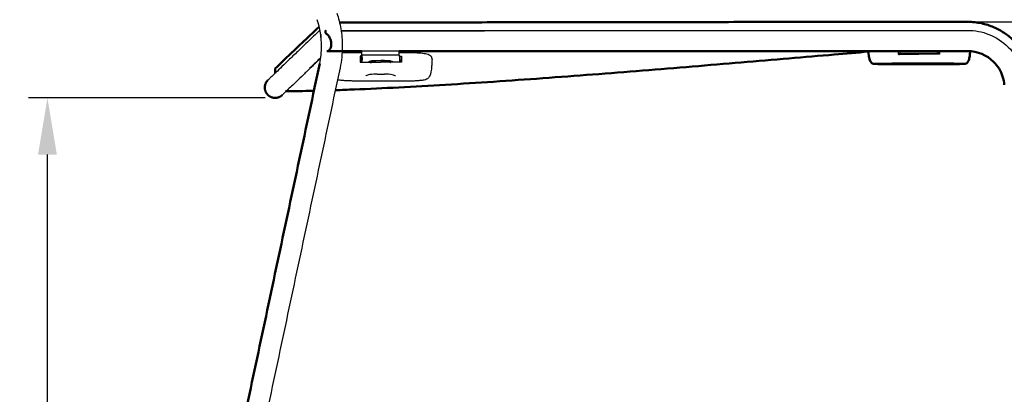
# Model space of a CAD drawing. Header units: millimetres. Extents: x 575 to 3338, y 46 to 2000.
# Tile 3 of 15: x 1052 to 1574, y 608 to 807. Entities that reach past the tile are written whole.
import ezdxf

# ---------------------------------------------------------------- set-up
doc = ezdxf.new("R2010")
doc.units = ezdxf.units.MM
doc.layers.add('Livello 01', color=18, linetype='Continuous', true_color=0x000000)
doc.layers.add('Make2D$Visibile$Curve', color=18, linetype='Continuous', true_color=0x000000)
doc.layers.add('Make2D$Visibile$CurveSilhouetteScena', color=18, linetype='Continuous', lineweight=50, true_color=0x000000)
doc.styles.add('Predefinito', font='arial.ttf')
doc.dimstyles.new('Predefinito', dxfattribs={"dimscale": 10, "dimtxt": 2.5, "dimasz": 3, "dimexe": 1, "dimexo": 0.5, "dimgap": 0.8, "dimtad": 1, "dimtoh": 1, "dimzin": 1, "dimdsep": 46, "dimtxsty": 'Predefinito', "dimcen": 2.5, "dimadec": 1, "dimazin": 1, "dimtfac": 1, "dimtdec": 4, "dimtix": 1, "dimtofl": 0, "dimtmove": 1, "dimatfit": 3, "dimfxl": 1, "dimtolj": 1, "dimtzin": 1, "dimarcsym": 0})

# ---------------------------------------------------------------- blocks, each defined once
blk = doc.blocks.new('*D2')
at = {"layer": 'Defpoints', "color": 0}
for p in [(1066.66, 765.42), (1186.97, 765.42), (1159.84, 347.22)]:
    blk.add_point(p, dxfattribs=at)
at = {"layer": 'Livello 01', "color": 0, "lineweight": -2}
for p, q in [((1181.97, 765.42), (1056.66, 765.42)), ((1066.66, 377.22), (1066.66, 735.42)), ((1154.84, 347.22), (1056.66, 347.22))]:
    blk.add_line(p, q, dxfattribs=at)
at = {"layer": 'Livello 01', "color": 0}
for points in [[(1071.66, 735.42), (1061.66, 735.42), (1066.66, 765.42)], [(1061.66, 377.22), (1071.66, 377.22), (1066.66, 347.22)]]:
    blk.add_solid(points, dxfattribs=at)
at = {"layer": 'Livello 01', "color": 0, "insert": (1045.9, 556.32), "char_height": 25, "attachment_point": 5, "rotation": 90, "style": 'Predefinito'}
blk.add_mtext('\\A1;418', dxfattribs=at)
blk = doc.blocks.new('*D4')
at = {"layer": 'Defpoints', "color": 0}
for p in [(1554.29, 805.71), (1843.14, 805.71), (1574.28, 347.22)]:
    blk.add_point(p, dxfattribs=at)
at = {"layer": 'Livello 01', "color": 0, "lineweight": -2}
for p, q in [((1559.29, 805.71), (1853.14, 805.71)), ((1843.14, 377.22), (1843.14, 775.71)), ((1579.28, 347.22), (1853.14, 347.22))]:
    blk.add_line(p, q, dxfattribs=at)
at = {"layer": 'Livello 01', "color": 0}
for points in [[(1848.14, 775.71), (1838.14, 775.71), (1843.14, 805.71)], [(1838.14, 377.22), (1848.14, 377.22), (1843.14, 347.22)]]:
    blk.add_solid(points, dxfattribs=at)
at = {"layer": 'Livello 01', "color": 0, "insert": (1822.38, 576.46), "char_height": 25, "attachment_point": 5, "rotation": 90, "style": 'Predefinito'}
blk.add_mtext('\\A1;458', dxfattribs=at)
blk = doc.blocks.new('*D5')
at = {"layer": 'Defpoints', "color": 0}
for p in [(979.37, 1151.08), (1070.21, 1151.08), (1188.84, 347.22)]:
    blk.add_point(p, dxfattribs=at)
at = {"layer": 'Livello 01', "color": 0, "lineweight": -2}
for p, q in [((1065.21, 1151.08), (969.37, 1151.08)), ((979.37, 377.22), (979.37, 1121.08)), ((1183.84, 347.22), (969.37, 347.22))]:
    blk.add_line(p, q, dxfattribs=at)
at = {"layer": 'Livello 01', "color": 0}
for points in [[(984.37, 1121.08), (974.37, 1121.08), (979.37, 1151.08)], [(974.37, 377.22), (984.37, 377.22), (979.37, 347.22)]]:
    blk.add_solid(points, dxfattribs=at)
at = {"layer": 'Livello 01', "color": 0, "insert": (958.6, 749.15), "char_height": 25, "attachment_point": 5, "rotation": 90, "style": 'Predefinito'}
blk.add_mtext('\\A1;804', dxfattribs=at)

msp = doc.modelspace()

# ---------------------------------------------------------------- linework, layer by layer
at = {"layer": 'Make2D$Visibile$Curve', "color": 252, "lineweight": -3, "true_color": 0x96918c}
for points, knots in [([(1220.05, 810.34), (1220.95, 807.65), (1221.64, 804.88), (1222.12, 802.06), (1222.64, 799), (1222.9, 795.9), (1222.9, 792.8)], [145.816449, 145.816449, 145.816449, 145.816449, 154.429499, 154.429499, 154.429499, 163.754025, 163.754025, 163.754025, 163.754025]), ([(1210.93, 783.58), (1211.58, 786.61), (1211.9, 789.7), (1211.9, 792.8), (1211.9, 797.6), (1211.12, 802.35), (1209.62, 806.86)], [0, 0, 0, 0, 9.324304, 9.324304, 9.324304, 23.851729, 23.851729, 23.851729, 23.851729]), ([(1211.73, 798.78), (1211.59, 799.04), (1211.43, 799.43), (1211.34, 799.81), (1211.32, 799.94)], [-15.914193, -15.914193, -15.914193, -15.914193, -14.919556, -14.430382, -14.430382, -14.430382, -14.430382]), ([(1211.71, 796.95), (1211.69, 797.17), (1211.66, 797.75), (1211.69, 798.38), (1211.73, 798.78)], [-2.148813, -2.148813, -2.148813, -2.148813, -1.313175, 0, 0, 0, 0]), ([(1554.29, 801.21), (1558.13, 801.21), (1561.94, 800.49), (1565.52, 799.07), (1569.39, 797.54), (1572.91, 795.24), (1575.85, 792.29), (1578.8, 789.35), (1581.11, 785.83), (1582.64, 781.96), (1582.88, 781.37), (1583.1, 780.76), (1583.29, 780.15)], [0, 0, 0, 0, 11.563689, 11.563689, 11.563689, 24.107126, 24.107126, 24.107126, 36.651566, 36.651566, 36.651566, 38.574129, 38.574129, 38.574129, 38.574129]), ([(1524.1, 788.81), (1524.1, 788.82), (1524.23, 788.73), (1524.52, 788.71), (1524.89, 788.7), (1525.34, 788.69), (1525.62, 788.69), (1525.92, 788.68), (1526.24, 788.68)], [0.621063, 0.621063, 0.621063, 0.621063, 1.337563, 1.337563, 4.247914, 4.247914, 4.247914, 5.410545, 5.410545, 5.410545, 5.410545]), ([(1531.2, 788.68), (1531.49, 788.69), (1531.76, 788.69), (1532.01, 788.7), (1532.45, 788.7), (1532.81, 788.71), (1533.08, 788.73), (1533.19, 788.81), (1533.19, 788.81)], [10.778857, 10.778857, 10.778857, 10.778857, 11.84548, 11.84548, 11.84548, 14.743181, 14.743181, 15.38877, 15.38877, 15.38877, 15.38877]), ([(1238.1, 783.82), (1238.1, 784.06), (1238.22, 784.25), (1238.36, 784.38), (1238.71, 784.71), (1239.2, 784.85), (1239.88, 784.98), (1240.81, 785.17), (1242.03, 785.27), (1243.31, 785.27)], [0, 0, 0, 0, 1.155247, 1.155247, 1.155247, 4.031977, 4.031977, 4.031977, 7.927152, 7.927152, 7.927152, 7.927152]), ([(1243.35, 785.27), (1244.62, 785.26), (1245.83, 785.16), (1246.77, 784.98), (1247.48, 784.84), (1247.99, 784.7), (1248.34, 784.36), (1248.37, 784.33), (1248.39, 784.31), (1248.41, 784.28)], [7.962495, 7.962495, 7.962495, 7.962495, 11.821772, 11.821772, 11.821772, 14.788743, 14.788743, 14.788743, 14.983934, 14.983934, 14.983934, 14.983934])]:
    msp.add_open_spline(points, degree=3, knots=knots, dxfattribs=at)
at = {"layer": 'Make2D$Visibile$Curve', "color": 33, "true_color": 0xc3a57d}
for points, knots in [([(1554.29, 805.71), (1549.29, 805.71), (1538.82, 805.71), (1521.75, 805.7), (1503.38, 805.69), (1483.81, 805.68), (1463.17, 805.67), (1434.41, 805.64), (1396.57, 805.6), (1349.58, 805.54), (1302.47, 805.47), (1264.19, 805.4), (1237.5, 805.36), (1225.86, 805.34), (1221.5, 805.33)], [0, 0, 0, 0, 21.331034, 42.662069, 63.993103, 85.324138, 106.655172, 127.986207, 170.648276, 213.310345, 255.972414, 298.634483, 319.965517, 332.913238, 332.913238, 332.913238, 332.913238]), ([(1578.44, 796.06), (1578.4, 796.1), (1576.93, 797.49), (1573.77, 800.01), (1568.22, 803.05), (1562.84, 804.8), (1558.07, 805.58), (1555.56, 805.71), (1554.29, 805.71)], [5.192959, 5.192959, 5.192959, 5.192959, 5.406409, 11.897411, 18.388414, 24.879417, 28.124919, 31.37042, 31.37042, 31.37042, 31.37042]), ([(1210.72, 803.14), (1207.31, 799.96), (1200.57, 793.64), (1193.05, 786.48), (1188.35, 781.92), (1187.32, 780.91), (1187.32, 780.91)], [5.797866, 5.797866, 5.797866, 5.797866, 49.007538, 101.842749, 154.67796, 207.51317, 207.51317, 207.51317, 207.51317]), ([(1219.2, 769.51), (1222.53, 769.62), (1240.93, 770.3), (1277.09, 772.21), (1328.97, 775.74), (1382.1, 779.85), (1426.02, 783.5), (1459.74, 786.37), (1482.32, 788.29), (1495.9, 789.44), (1501.72, 789.92)], [29.042164, 29.042164, 29.042164, 29.042164, 39.420441, 85.442975, 131.465509, 177.488043, 223.510577, 246.521844, 269.533111, 288.116216, 288.116216, 288.116216, 288.116216]), ([(1192.82, 768.93), (1197.46, 768.97), (1202.49, 769.05), (1207.7, 769.17), (1207.88, 769.18)], [0, 0, 0, 0, 16.409174, 17.016275, 17.016275, 17.016275, 17.016275])]:
    msp.add_open_spline(points, degree=3, knots=knots, dxfattribs=at)
for points, degree in [([(1552.77, 805.68), (1552.75, 805.68), (1552.73, 805.68), (1552.71, 805.68)], 3), ([(1187.32, 778.53), (1187.32, 779.72), (1187.32, 780.91)], 2)]:
    msp.add_open_spline(points, degree=degree, dxfattribs=at)
at = {"layer": 'Make2D$Visibile$Curve', "color": 252, "lineweight": -3, "true_color": 0x96918c}
for points, weights in [([(1211.07, 801.35), (1183.51, 774.87), (1183.51, 774.87)], [0.895888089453, 0.932292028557, 1]), ([(1233.03, 790.13), (1233.04, 790.09), (1233.05, 790.19)], [1, 0.985145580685, 0.981559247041]), ([(1233.03, 790.13), (1233.04, 788.62), (1233.06, 788.3)], [1, 0.879770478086, 1]), ([(1253.06, 788.31), (1253.04, 788.63), (1253.03, 790.13)], [1, 0.879770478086, 1]), ([(1518.31, 790.27), (1518.33, 789.17), (1518.35, 789.14)], [1, 0.905021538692, 1]), ([(1522.64, 788.76), (1522.64, 788.8), (1523.58, 788.83)], [1, 0.971913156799, 1]), ([(1523.7, 788.68), (1522.64, 788.72), (1522.64, 788.76)], [1, 0.968318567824, 1]), ([(1523.92, 788.76), (1523.92, 788.75), (1524.06, 788.74)], [1, 0.953061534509, 0.921167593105]), ([(1533.08, 788.73), (1533.3, 788.74), (1533.35, 788.75)], [0.893327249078, 0.919839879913, 0.964025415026]), ([(1533.58, 788.84), (1534.64, 788.8), (1534.64, 788.76)], [1, 0.968318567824, 1]), ([(1534.64, 788.76), (1534.64, 788.72), (1533.7, 788.68)], [1, 0.9719131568, 1]), ([(1538.34, 789.14), (1538.32, 789.17), (1538.31, 790.27)], [1, 0.905021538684, 1]), ([(1211.45, 786.46), (1191.13, 766.94), (1191.13, 766.94)], [0.90639827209, 0.941524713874, 1]), ([(1237.35, 784.34), (1237.35, 784.75), (1238.3, 785.11)], [1, 0.971948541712, 1]), ([(1238.39, 784.26), (1238.5, 784.32), (1238.63, 784.32)], [0.873660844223, 0.907818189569, 1]), ([(1238.79, 784.57), (1238.62, 784.45), (1238.63, 784.32)], [0.96524189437, 0.973431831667, 1]), ([(1248.05, 784.4), (1247.62, 785.25), (1243.35, 785.26)], [0.964820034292, 0.728473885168, 1]), ([(1248.08, 784.31), (1248.27, 784.31), (1248.41, 784.19)], [1, 0.870021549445, 0.855405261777]), ([(1248.29, 785.11), (1249.13, 784.81), (1249.31, 784.46)], [1, 0.974713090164, 0.989744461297])]:
    msp.add_rational_spline(points, weights, degree=2, dxfattribs=at)
at = {"layer": 'Make2D$Visibile$Curve', "color": 252, "true_color": 0x96918c}
for points, weights in [([(1214.09, 799.75), (1214.07, 801.02), (1214.04, 801.11)], [1, 0.943610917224, 1]), ([(1183.36, 767.1), (1179.55, 771.06), (1183.51, 774.87)], [1, 0.707106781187, 1])]:
    msp.add_rational_spline(points, weights, degree=2, dxfattribs=at)
for points, degree in [([(1214.76, 790.12), (1214.83, 790.13), (1215.01, 790.17), (1215.34, 790.31), (1215.71, 790.55), (1216.12, 790.94), (1216.49, 791.47), (1216.77, 792.06), (1216.96, 792.7), (1217.07, 793.38), (1217.1, 794.09), (1217.05, 794.82), (1216.91, 795.57), (1216.69, 796.34), (1216.37, 797.12), (1215.95, 797.89), (1215.41, 798.62), (1214.75, 799.3), (1214.31, 799.61), (1214.09, 799.75)], 3), ([(1233, 790.12), (1223.83, 790.12), (1214.66, 790.11)], 2), ([(1554.3, 790.21), (1403.66, 790.17), (1253.03, 790.13)], 2), ([(1124.29, 375.95), (1167.61, 579.76), (1210.93, 783.58)], 2), ([(1573.72, 772.26), (1573.61, 773.79), (1573.31, 775.3), (1572.83, 776.76)], 3)]:
    msp.add_open_spline(points, degree=degree, dxfattribs=at)
at = {"layer": 'Make2D$Visibile$Curve', "color": 252, "lineweight": -3, "true_color": 0x96918c}
for points, degree in [([(1222.29, 801.12), (1388.29, 801.16), (1554.29, 801.21)], 2), ([(1222.9, 792.8), (1222.9, 788.93), (1222.5, 785.07), (1221.69, 781.29)], 3), ([(1253.03, 790.13), (1243.03, 790.13), (1233.03, 790.13)], 2), ([(1233.06, 788.3), (1233.07, 788.2), (1233.08, 788.1)], 2), ([(1253.08, 788.11), (1243.08, 788.1), (1233.08, 788.1)], 2), ([(1233.35, 784.41), (1233.21, 786.26), (1233.08, 788.1)], 2), ([(1233.26, 788.1), (1233.36, 786.83), (1233.45, 785.57)], 2), ([(1253.08, 788.11), (1253.07, 788.21), (1253.06, 788.31)], 2), ([(1253.08, 788.11), (1253.21, 786.23), (1253.35, 784.36)], 2), ([(1518.35, 789.14), (1528.35, 789.14), (1538.34, 789.14)], 2), ([(1518.73, 788.64), (1518.55, 788.88), (1518.36, 789.12)], 2), ([(1523.58, 788.83), (1523.58, 788.99), (1523.58, 789.14)], 2), ([(1533.58, 788.84), (1528.58, 788.84), (1523.58, 788.83)], 2), ([(1523.7, 788.83), (1523.7, 788.76), (1523.7, 788.68)], 2), ([(1533.7, 788.68), (1533.7, 788.76), (1533.7, 788.83)], 2), ([(1538.36, 789.13), (1538.54, 788.89), (1538.73, 788.65)], 2), ([(1538.73, 790.21), (1538.73, 789.43), (1538.73, 788.65)], 2), ([(1233.45, 784.39), (1233.45, 784.98), (1233.45, 785.57)], 2), ([(1248.29, 785.11), (1243.3, 785.11), (1238.3, 785.11)], 2), ([(1238.42, 785.11), (1238.42, 784.71), (1238.41, 784.31)], 2), ([(1248.41, 784.28), (1248.41, 784.68), (1248.42, 785.07)], 2), ([(1221.69, 781.29), (1178.37, 577.48), (1135.05, 373.66)], 2)]:
    msp.add_open_spline(points, degree=degree, dxfattribs=at)
at = {"layer": 'Make2D$Visibile$Curve', "color": 33, "lineweight": -3, "true_color": 0xc3a57d}
for points, knots in [([(1222.33, 800.96), (1229.08, 800.97), (1243.99, 800.98), (1265.74, 801.01), (1287.77, 801.03), (1308.77, 801.05), (1329.04, 801.07), (1349.02, 801.09), (1369.75, 801.11), (1390.57, 801.13), (1408.74, 801.14), (1424.04, 801.15), (1437.81, 801.16), (1451.05, 801.17), (1464.78, 801.18), (1478.75, 801.18), (1492.75, 801.19), (1506.21, 801.2), (1518.84, 801.2), (1530.94, 801.2), (1542.66, 801.21), (1550.43, 801.21), (1554.29, 801.21)], [-333.913095, -333.913095, -333.913095, -333.913095, -320.59837, -303.724772, -286.851174, -269.977575, -253.103977, -236.230378, -219.35678, -202.483181, -185.609583, -168.735984, -151.862386, -134.988788, -118.115189, -101.241591, -84.367992, -67.494394, -50.620795, -33.747197, -16.873598, 0, 0, 0, 0]), ([(1211.51, 786.8), (1210.91, 786.23), (1208.79, 784.22), (1206.84, 782.37), (1205.53, 781.12)], [19.931649, 19.931649, 19.931649, 19.931649, 28.77388, 51.993264, 51.993264, 51.993264, 51.993264])]:
    msp.add_open_spline(points, degree=3, knots=knots, dxfattribs=at)
at = {"layer": 'Make2D$Visibile$Curve', "color": 49, "lineweight": -3, "true_color": 0x464646}
for points, degree in [([(1226.26, 789.33), (1225.01, 789.33), (1223.85, 789.3), (1222.8, 789.23)], 3), ([(1233.07, 789.31), (1229.67, 789.32), (1226.26, 789.33)], 2), ([(1260.47, 789.24), (1256.76, 789.25), (1253.05, 789.26)], 2), ([(1501.71, 789.87), (1501.71, 789.99), (1501.7, 790.11), (1501.69, 790.23)], 3), ([(1517.44, 788.59), (1522.93, 788.59), (1528.42, 788.6)], 2), ([(1517.44, 788.59), (1517.88, 788.45), (1518.32, 788.31)], 2), ([(1539.41, 788.6), (1533.91, 788.6), (1528.42, 788.6)], 2), ([(1538.84, 788.6), (1538.84, 789.4), (1538.84, 790.21)], 2), ([(1232.37, 787.57), (1232.5, 785.99), (1232.63, 784.42)], 2), ([(1232.37, 787.57), (1232.37, 787.22), (1232.37, 786.52), (1232.37, 785.47), (1232.37, 784.77), (1232.37, 784.42)], 3), ([(1233.17, 787.57), (1232.77, 787.57), (1232.37, 787.57)], 2), ([(1232.37, 784.42), (1237.86, 784.4), (1243.35, 784.39)], 2), ([(1254.34, 784.36), (1248.85, 784.37), (1243.35, 784.39)], 2), ([(1246.36, 785.06), (1246.36, 785.09), (1246.36, 785.12)], 2), ([(1249.76, 784.42), (1249.76, 784.41), (1249.75, 784.4), (1249.75, 784.4)], 3), ([(1253.16, 787.52), (1253.75, 787.52), (1254.35, 787.51)], 2), ([(1254.08, 784.36), (1254.21, 785.94), (1254.35, 787.51)], 2), ([(1254.35, 787.51), (1254.35, 787.16), (1254.35, 786.46), (1254.34, 785.41), (1254.34, 784.71), (1254.34, 784.36)], 3), ([(1270.45, 785.74), (1270.4, 784.75), (1270.34, 783.77), (1270.28, 782.78)], 3), ([(1270.45, 785.74), (1270.46, 785.88), (1270.46, 786.04), (1270.46, 786.2)], 3), ([(1520.53, 783.58), (1520.56, 783.58), (1520.71, 783.61), (1520.81, 783.74)], 3), ([(1536.43, 783.8), (1536.53, 783.61), (1536.72, 783.58), (1536.75, 783.58)], 3), ([(1241.34, 778.01), (1243.34, 778.01), (1245.34, 778)], 2), ([(1235.61, 777.15), (1235.6, 777.16), (1235.6, 777.2), (1235.6, 777.26)], 3)]:
    msp.add_open_spline(points, degree=degree, dxfattribs=at)
for points, knots in [([(1270.46, 786.2), (1270.46, 786.75), (1269.97, 787.68), (1267.93, 788.6), (1264.74, 789.12), (1261.98, 789.23), (1260.47, 789.24)], [0, 0, 0, 0, 5.225307, 10.450615, 15.675922, 20.90123, 20.90123, 20.90123, 20.90123]), ([(1517.43, 790.2), (1517.44, 790.02), (1517.44, 789.48), (1517.44, 788.95), (1517.44, 788.59)], [-1.610831, -1.610831, -1.610831, -1.610831, -1.063949, 0, 0, 0, 0]), ([(1539.41, 790.21), (1539.41, 790.02), (1539.41, 789.49), (1539.41, 788.95), (1539.41, 788.6)], [1.581011, 1.581011, 1.581011, 1.581011, 2.127897, 3.191846, 3.191846, 3.191846, 3.191846]), ([(1236.95, 784.44), (1236.95, 784.53), (1237.1, 784.7), (1237.6, 784.86), (1237.92, 784.93)], [-5.441818, -5.441818, -5.441818, -5.441818, -4.081363, -2.765929, -2.765929, -2.765929, -2.765929]), ([(1270.28, 782.78), (1270.26, 782.38), (1270.25, 782.14), (1270.22, 781.77), (1270.2, 781.59), (1270.18, 781.36), (1270.16, 781.19), (1270.14, 780.99), (1270.12, 780.78), (1270.1, 780.58), (1270.05, 780.15), (1269.99, 779.75), (1269.91, 779.31), (1269.87, 779.13), (1269.83, 778.94), (1269.79, 778.75), (1269.74, 778.52), (1269.68, 778.29), (1269.61, 778.06), (1269.49, 777.66), (1269.34, 777.27), (1269.16, 776.91), (1269.05, 776.7), (1268.93, 776.51), (1268.8, 776.33), (1268.68, 776.17), (1268.55, 776.03), (1268.42, 775.9), (1268.15, 775.64), (1267.86, 775.46), (1267.55, 775.31), (1267.16, 775.12), (1266.73, 774.99), (1266.24, 774.88), (1266.19, 774.87), (1266.14, 774.86), (1266.09, 774.85), (1265.56, 774.74), (1264.97, 774.66), (1264.36, 774.6), (1263.74, 774.53), (1263.11, 774.48), (1262.46, 774.44), (1261.79, 774.4), (1261.11, 774.36), (1260.42, 774.34), (1259.72, 774.31), (1259.01, 774.29), (1258.31, 774.28), (1257.6, 774.27), (1256.88, 774.25), (1256.17, 774.25), (1254.76, 774.23), (1253.28, 774.22), (1251.87, 774.22), (1250.46, 774.22), (1249.01, 774.22), (1247.59, 774.22), (1246.17, 774.22), (1244.75, 774.23), (1243.33, 774.23)], [0.115247, 0.115247, 0.115247, 0.115247, 1.223388, 1.223388, 1.223388, 1.891556, 1.891556, 1.891556, 2.595239, 2.595239, 2.595239, 4.024089, 4.024089, 4.024089, 4.648848, 4.648848, 4.648848, 5.422044, 5.422044, 5.422044, 6.81049, 6.81049, 6.81049, 7.626982, 7.626982, 7.626982, 8.37015, 8.37015, 8.37015, 9.86566, 9.86566, 9.86566, 11.807344, 11.807344, 11.807344, 12.008948, 12.008948, 12.008948, 14.110276, 14.110276, 14.110276, 16.190081, 16.190081, 16.190081, 18.305999, 18.305999, 18.305999, 20.446834, 20.446834, 20.446834, 22.596603, 22.596603, 22.596603, 26.89911, 26.89911, 26.89911, 31.184996, 31.184996, 31.184996, 35.447969, 35.447969, 35.447969, 35.447969]), ([(1246.81, 785.11), (1247.08, 785.11), (1247.77, 785.07), (1248.83, 784.92), (1249.61, 784.67), (1249.75, 784.49), (1249.75, 784.41)], [-10.378578, -10.378578, -10.378578, -10.378578, -9.523181, -8.162727, -6.802272, -5.441818, -5.441818, -5.441818, -5.441818]), ([(1511.84, 783.73), (1510.72, 783.73), (1509.44, 783.72), (1508.39, 783.71), (1507.85, 783.71), (1507.33, 783.7), (1506.86, 783.7), (1506.4, 783.69), (1506, 783.68), (1505.69, 783.68), (1505.38, 783.67), (1505.18, 783.66), (1505.06, 783.65)], [0.143933, 0.143933, 0.143933, 0.143933, 3.704503, 3.704503, 3.704503, 5.435674, 5.435674, 5.435674, 7.138705, 7.138705, 7.138705, 8.826109, 8.826109, 8.826109, 8.826109]), ([(1528.49, 783.75), (1527.29, 783.75), (1526.07, 783.75), (1524.83, 783.75), (1523.64, 783.75), (1522.46, 783.74), (1521.29, 783.74), (1520.61, 783.74), (1519.93, 783.74), (1519.26, 783.74), (1518.51, 783.74), (1517.77, 783.74), (1517.02, 783.74), (1516.25, 783.74), (1515.44, 783.74), (1514.67, 783.74), (1514.29, 783.74), (1513.91, 783.74), (1513.54, 783.73), (1513.19, 783.73), (1512.85, 783.73), (1512.5, 783.73), (1512.28, 783.73), (1512.06, 783.73), (1511.84, 783.73)], [0.169533, 0.169533, 0.169533, 0.169533, 3.828511, 3.828511, 3.828511, 7.375456, 7.375456, 7.375456, 9.400296, 9.400296, 9.400296, 11.646944, 11.646944, 11.646944, 14.00517, 14.00517, 14.00517, 15.143808, 15.143808, 15.143808, 16.184571, 16.184571, 16.184571, 16.856709, 16.856709, 16.856709, 16.856709]), ([(1526.55, 783.67), (1526.39, 783.67), (1526.23, 783.67), (1526.07, 783.67), (1524.43, 783.67), (1522.91, 783.66), (1521.86, 783.63), (1521.32, 783.62), (1520.91, 783.6), (1520.61, 783.58), (1520.53, 783.57), (1520.53, 783.57)], [20.826729, 20.826729, 20.826729, 20.826729, 21.31847, 21.31847, 21.31847, 26.335292, 26.335292, 26.335292, 29.007738, 29.007738, 29.915678, 29.915678, 29.915678, 29.915678]), ([(1545.17, 783.74), (1544.95, 783.74), (1544.72, 783.74), (1544.5, 783.74), (1544.16, 783.74), (1543.81, 783.74), (1543.46, 783.74), (1543.09, 783.74), (1542.71, 783.74), (1542.33, 783.74), (1541.56, 783.75), (1540.75, 783.75), (1539.97, 783.75), (1539.22, 783.75), (1538.48, 783.75), (1537.73, 783.75), (1537.06, 783.75), (1536.38, 783.75), (1535.7, 783.75), (1534.53, 783.75), (1533.35, 783.75), (1532.16, 783.75), (1530.92, 783.75), (1529.7, 783.75), (1528.49, 783.75)], [0.126059, 0.126059, 0.126059, 0.126059, 0.798207, 0.798207, 0.798207, 1.838969, 1.838969, 1.838969, 2.977606, 2.977606, 2.977606, 5.33583, 5.33583, 5.33583, 7.582477, 7.582477, 7.582477, 9.607318, 9.607318, 9.607318, 13.154263, 13.154263, 13.154263, 16.81324, 16.81324, 16.81324, 16.81324]), ([(1552.25, 783.65), (1552.22, 783.65), (1552.16, 783.66), (1552.08, 783.66), (1551.94, 783.67), (1551.72, 783.68), (1551.4, 783.69), (1551.07, 783.7), (1550.66, 783.7), (1550.19, 783.71), (1549.71, 783.72), (1549.18, 783.72), (1548.64, 783.73), (1547.58, 783.73), (1546.29, 783.74), (1545.17, 783.74)], [0, 0, 0, 0, 0.922616, 0.922616, 0.922616, 2.608912, 2.608912, 2.608912, 4.31194, 4.31194, 4.31194, 6.043159, 6.043159, 6.043159, 9.603756, 9.603756, 9.603756, 9.603756]), ([(1241.34, 778), (1241.18, 778), (1241.02, 778), (1240.86, 778), (1239.25, 777.98), (1237.73, 777.83), (1236.71, 777.6), (1235.88, 777.4), (1235.67, 777.11), (1235.61, 777.15)], [19.215704, 19.215704, 19.215704, 19.215704, 19.701523, 19.701523, 19.701523, 24.641937, 24.641937, 24.641937, 28.130986, 28.130986, 28.130986, 28.130986]), ([(1251.09, 777.1), (1251.02, 777.05), (1250.4, 777.5), (1249.31, 777.69), (1248.21, 777.88), (1246.79, 777.99), (1245.34, 777.99)], [30.049661, 30.049661, 30.049661, 30.049661, 34.484256, 34.484256, 34.484256, 38.942556, 38.942556, 38.942556, 38.942556]), ([(1243.33, 774.23), (1241.9, 774.23), (1240.48, 774.24), (1239.06, 774.24), (1237.65, 774.25), (1236.2, 774.26), (1234.78, 774.27), (1233.37, 774.28), (1231.89, 774.29), (1230.48, 774.32), (1229.77, 774.33), (1229.05, 774.34), (1228.35, 774.36), (1227.64, 774.38), (1226.93, 774.4), (1226.24, 774.43), (1225.55, 774.46), (1224.86, 774.5), (1224.2, 774.54), (1223.54, 774.59), (1222.91, 774.64), (1222.3, 774.71), (1221.68, 774.78), (1221.1, 774.86), (1220.56, 774.98), (1220.51, 774.99), (1220.46, 775), (1220.41, 775.01), (1220.39, 775.01), (1220.38, 775.02), (1220.36, 775.02)], [0.335875, 0.335875, 0.335875, 0.335875, 4.598855, 4.598855, 4.598855, 8.884741, 8.884741, 8.884741, 13.187248, 13.187248, 13.187248, 15.337017, 15.337017, 15.337017, 17.477852, 17.477852, 17.477852, 19.59377, 19.59377, 19.59377, 21.673575, 21.673575, 21.673575, 23.774903, 23.774903, 23.774903, 23.976507, 23.976507, 23.976507, 24.045661, 24.045661, 24.045661, 24.045661])]:
    msp.add_open_spline(points, degree=3, knots=knots, dxfattribs=at)
at = {"layer": 'Make2D$Visibile$Curve', "color": 49, "true_color": 0x464646}
for points, knots in [([(1502.2, 786.36), (1502.16, 786.53), (1502.12, 786.7), (1502.08, 786.88), (1502.01, 787.21), (1501.95, 787.56), (1501.9, 787.91), (1501.87, 788.08), (1501.85, 788.26), (1501.83, 788.43), (1501.81, 788.59), (1501.79, 788.76), (1501.78, 788.93), (1501.75, 789.23), (1501.73, 789.57), (1501.71, 789.87)], [0.444114, 0.444114, 0.444114, 0.444114, 1.000253, 1.000253, 1.000253, 2.087165, 2.087165, 2.087165, 2.610575, 2.610575, 2.610575, 3.115961, 3.115961, 3.115961, 4.061261, 4.061261, 4.061261, 4.061261]), ([(1555.6, 789.95), (1555.58, 789.74), (1555.57, 789.54), (1555.55, 789.27), (1555.54, 789.09), (1555.52, 788.91), (1555.51, 788.73), (1555.49, 788.54), (1555.47, 788.35), (1555.45, 788.17), (1555.4, 787.8), (1555.35, 787.4), (1555.28, 787.03), (1555.21, 786.66), (1555.13, 786.29), (1555.02, 785.93), (1554.92, 785.6), (1554.8, 785.26), (1554.65, 784.94), (1554.52, 784.66), (1554.35, 784.38), (1554.14, 784.16), (1553.94, 783.94), (1553.72, 783.78), (1553.52, 783.68)], [0.49391, 0.49391, 0.49391, 0.49391, 1.182329, 1.182329, 1.182329, 1.730065, 1.730065, 1.730065, 2.296442, 2.296442, 2.296442, 3.463043, 3.463043, 3.463043, 4.612984, 4.612984, 4.612984, 5.681763, 5.681763, 5.681763, 6.643683, 6.643683, 6.643683, 7.548562, 7.548562, 7.548562, 7.548562]), ([(1502.74, 784.89), (1502.73, 784.91), (1502.72, 784.92), (1502.71, 784.94), (1502.54, 785.28), (1502.43, 785.58), (1502.34, 785.87), (1502.3, 786.02), (1502.24, 786.2), (1502.2, 786.37)], [31.892107, 31.892107, 31.892107, 31.892107, 31.965697, 31.965697, 31.965697, 33.419896, 33.419896, 33.419896, 34.285919, 34.285919, 34.285919, 34.285919]), ([(1528.82, 783.32), (1527.47, 783.32), (1526.12, 783.32), (1524.77, 783.32), (1523.42, 783.32), (1522.06, 783.32), (1520.7, 783.32), (1519.37, 783.32), (1517.95, 783.32), (1516.62, 783.32), (1515.94, 783.33), (1515.25, 783.33), (1514.57, 783.33), (1513.9, 783.33), (1513.21, 783.33), (1512.54, 783.33), (1511.87, 783.33), (1511.19, 783.34), (1510.54, 783.34), (1509.89, 783.34), (1509.23, 783.34), (1508.61, 783.35), (1507.98, 783.35), (1507.39, 783.36), (1506.86, 783.37), (1506.33, 783.38), (1505.91, 783.39), (1505.57, 783.4), (1505.23, 783.41), (1504.99, 783.43), (1504.79, 783.45), (1504.63, 783.46), (1504.4, 783.49), (1504.22, 783.54), (1504.13, 783.56), (1504.03, 783.59), (1503.91, 783.65), (1503.69, 783.74), (1503.45, 783.9), (1503.22, 784.17), (1503.02, 784.39), (1502.87, 784.63), (1502.74, 784.88)], [0.318731, 0.318731, 0.318731, 0.318731, 4.368078, 4.368078, 4.368078, 8.438101, 8.438101, 8.438101, 12.525666, 12.525666, 12.525666, 14.572292, 14.572292, 14.572292, 16.616764, 16.616764, 16.616764, 18.654238, 18.654238, 18.654238, 20.683746, 20.683746, 20.683746, 22.719653, 22.719653, 22.719653, 24.758098, 24.758098, 24.758098, 26.772888, 26.772888, 26.772888, 28.773523, 28.773523, 28.773523, 29.539141, 29.539141, 29.539141, 30.794766, 30.794766, 30.794766, 31.879519, 31.879519, 31.879519, 31.879519]), ([(1553.45, 783.64), (1553.11, 783.5), (1552.87, 783.48), (1552.71, 783.47), (1552.51, 783.44), (1552.29, 783.43), (1551.96, 783.42), (1551.63, 783.4), (1551.22, 783.39), (1550.7, 783.38), (1550.19, 783.37), (1549.61, 783.37), (1548.99, 783.36), (1548.38, 783.36), (1547.73, 783.35), (1547.08, 783.35), (1546.43, 783.35), (1545.75, 783.34), (1545.09, 783.34), (1544.42, 783.34), (1543.73, 783.34), (1543.06, 783.34), (1542.38, 783.33), (1541.7, 783.33), (1541.02, 783.33), (1539.69, 783.33), (1538.28, 783.33), (1536.94, 783.33), (1535.58, 783.33), (1534.23, 783.33), (1532.87, 783.33), (1531.52, 783.32), (1530.17, 783.32), (1528.82, 783.32)], [7.662949, 7.662949, 7.662949, 7.662949, 9.626094, 9.626094, 9.626094, 11.640269, 11.640269, 11.640269, 13.679911, 13.679911, 13.679911, 15.716763, 15.716763, 15.716763, 17.746795, 17.746795, 17.746795, 19.784606, 19.784606, 19.784606, 21.829281, 21.829281, 21.829281, 23.876027, 23.876027, 23.876027, 27.963692, 27.963692, 27.963692, 32.033744, 32.033744, 32.033744, 36.083092, 36.083092, 36.083092, 36.083092])]:
    msp.add_open_spline(points, degree=3, knots=knots, dxfattribs=at)
at = {"layer": 'Make2D$Visibile$Curve', "color": 252, "true_color": 0x96918c}
msp.add_open_spline([(1572.83, 776.76), (1571.88, 779.69), (1570.25, 782.34), (1568.08, 784.51), (1564.42, 788.17), (1559.46, 790.21), (1554.3, 790.21)], degree=3, knots=[6.147517, 6.147517, 6.147517, 6.147517, 15.427291, 15.427291, 15.427291, 31.142915, 31.142915, 31.142915, 31.142915], dxfattribs=at)
at = {"layer": 'Make2D$Visibile$Curve', "color": 49, "true_color": 0x464646}
msp.add_open_spline([(1555.59, 790.31), (1555.58, 790.19), (1555.58, 790.07), (1555.57, 789.95)], degree=3, dxfattribs=at)
at = {"layer": 'Make2D$Visibile$Curve', "color": 49, "lineweight": -3, "true_color": 0x464646}
for points, weights in [([(1526.56, 783.92), (1526.55, 783.67), (1526.55, 783.67)], [0.881607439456, 0.811716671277, 1]), ([(1530.55, 783.68), (1530.55, 783.67), (1530.55, 783.75)], [1, 0.89660186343, 0.871063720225])]:
    msp.add_rational_spline(points, weights, degree=2, dxfattribs=at)
at = {"layer": 'Make2D$Visibile$Curve', "color": 49, "true_color": 0x464646}
msp.add_rational_spline([(1530.64, 783.44), (1530.67, 783.44), (1530.7, 783.44)], [1, 0.998092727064, 0.996210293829], degree=2, dxfattribs=at)
at = {"layer": 'Make2D$Visibile$Curve', "color": 252, "true_color": 0x96918c}
msp.add_rational_spline([(1183.36, 767.1), (1184.93, 765.45), (1187.21, 765.41), (1189.49, 765.36), (1191.13, 766.94)], [1, 0.853553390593, 0.853553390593, 0.853553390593, 1], degree=2, knots=[0, 0, 0, 4.556349, 4.556349, 9.112698, 9.112698, 9.112698], dxfattribs=at)
at = {"layer": 'Make2D$Visibile$CurveSilhouetteScena', "color": 33, "true_color": 0xc3a57d}
for points, knots in [([(1554.29, 805.71), (1549.29, 805.71), (1538.82, 805.71), (1521.75, 805.7), (1503.38, 805.69), (1483.81, 805.68), (1463.17, 805.67), (1434.41, 805.64), (1396.57, 805.6), (1349.58, 805.54), (1302.47, 805.47), (1264.19, 805.4), (1237.5, 805.36), (1225.86, 805.34), (1221.5, 805.33)], [0, 0, 0, 0, 21.331034, 42.662069, 63.993103, 85.324138, 106.655172, 127.986207, 170.648276, 213.310345, 255.972414, 298.634483, 319.965517, 332.913238, 332.913238, 332.913238, 332.913238]), ([(1578.44, 796.06), (1578.4, 796.1), (1576.93, 797.49), (1573.77, 800.01), (1568.22, 803.05), (1562.84, 804.8), (1558.07, 805.58), (1555.56, 805.71), (1554.29, 805.71)], [5.192959, 5.192959, 5.192959, 5.192959, 5.406409, 11.897411, 18.388414, 24.879417, 28.124919, 31.37042, 31.37042, 31.37042, 31.37042]), ([(1210.72, 803.14), (1207.31, 799.96), (1200.57, 793.64), (1193.05, 786.48), (1188.35, 781.92), (1187.32, 780.91), (1187.32, 780.91)], [5.797866, 5.797866, 5.797866, 5.797866, 49.007538, 101.842749, 154.67796, 207.51317, 207.51317, 207.51317, 207.51317]), ([(1219.2, 769.51), (1222.53, 769.62), (1240.93, 770.3), (1277.09, 772.21), (1328.97, 775.74), (1382.1, 779.85), (1426.02, 783.5), (1459.74, 786.37), (1482.32, 788.29), (1495.9, 789.44), (1501.72, 789.92)], [29.042164, 29.042164, 29.042164, 29.042164, 39.420441, 85.442975, 131.465509, 177.488043, 223.510577, 246.521844, 269.533111, 288.116216, 288.116216, 288.116216, 288.116216]), ([(1192.82, 768.93), (1197.46, 768.97), (1202.49, 769.05), (1207.7, 769.17), (1207.88, 769.18)], [0, 0, 0, 0, 16.409174, 17.016275, 17.016275, 17.016275, 17.016275])]:
    msp.add_open_spline(points, degree=3, knots=knots, dxfattribs=at)
for points, degree in [([(1552.77, 805.68), (1552.75, 805.68), (1552.73, 805.68), (1552.71, 805.68)], 3), ([(1187.32, 778.53), (1187.32, 779.72), (1187.32, 780.91)], 2)]:
    msp.add_open_spline(points, degree=degree, dxfattribs=at)
at = {"layer": 'Make2D$Visibile$CurveSilhouetteScena', "color": 252, "true_color": 0x96918c}
for points, weights in [([(1214.09, 799.75), (1214.07, 801.02), (1214.04, 801.11)], [1, 0.943610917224, 1]), ([(1183.36, 767.1), (1179.55, 771.06), (1183.51, 774.87)], [1, 0.707106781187, 1])]:
    msp.add_rational_spline(points, weights, degree=2, dxfattribs=at)
for points, degree in [([(1214.76, 790.12), (1214.83, 790.13), (1215.01, 790.17), (1215.34, 790.31), (1215.71, 790.55), (1216.12, 790.94), (1216.49, 791.47), (1216.77, 792.06), (1216.96, 792.7), (1217.07, 793.38), (1217.1, 794.09), (1217.05, 794.82), (1216.91, 795.57), (1216.69, 796.34), (1216.37, 797.12), (1215.95, 797.89), (1215.41, 798.62), (1214.75, 799.3), (1214.31, 799.61), (1214.09, 799.75)], 3), ([(1233, 790.12), (1223.83, 790.12), (1214.66, 790.11)], 2), ([(1554.3, 790.21), (1403.66, 790.17), (1253.03, 790.13)], 2), ([(1124.29, 375.95), (1167.61, 579.76), (1210.93, 783.58)], 2), ([(1573.72, 772.26), (1573.61, 773.79), (1573.31, 775.3), (1572.83, 776.76)], 3)]:
    msp.add_open_spline(points, degree=degree, dxfattribs=at)
at = {"layer": 'Make2D$Visibile$CurveSilhouetteScena', "color": 49, "true_color": 0x464646}
for points, knots in [([(1502.2, 786.36), (1502.16, 786.53), (1502.12, 786.7), (1502.08, 786.88), (1502.01, 787.21), (1501.95, 787.56), (1501.9, 787.91), (1501.87, 788.08), (1501.85, 788.26), (1501.83, 788.43), (1501.81, 788.59), (1501.79, 788.76), (1501.78, 788.93), (1501.75, 789.23), (1501.73, 789.57), (1501.71, 789.87)], [0.444114, 0.444114, 0.444114, 0.444114, 1.000253, 1.000253, 1.000253, 2.087165, 2.087165, 2.087165, 2.610575, 2.610575, 2.610575, 3.115961, 3.115961, 3.115961, 4.061261, 4.061261, 4.061261, 4.061261]), ([(1555.6, 789.95), (1555.58, 789.74), (1555.57, 789.54), (1555.55, 789.27), (1555.54, 789.09), (1555.52, 788.91), (1555.51, 788.73), (1555.49, 788.54), (1555.47, 788.35), (1555.45, 788.17), (1555.4, 787.8), (1555.35, 787.4), (1555.28, 787.03), (1555.21, 786.66), (1555.13, 786.29), (1555.02, 785.93), (1554.92, 785.6), (1554.8, 785.26), (1554.65, 784.94), (1554.52, 784.66), (1554.35, 784.38), (1554.14, 784.16), (1553.94, 783.94), (1553.72, 783.78), (1553.52, 783.68)], [0.49391, 0.49391, 0.49391, 0.49391, 1.182329, 1.182329, 1.182329, 1.730065, 1.730065, 1.730065, 2.296442, 2.296442, 2.296442, 3.463043, 3.463043, 3.463043, 4.612984, 4.612984, 4.612984, 5.681763, 5.681763, 5.681763, 6.643683, 6.643683, 6.643683, 7.548562, 7.548562, 7.548562, 7.548562]), ([(1502.74, 784.89), (1502.73, 784.91), (1502.72, 784.92), (1502.71, 784.94), (1502.54, 785.28), (1502.43, 785.58), (1502.34, 785.87), (1502.3, 786.02), (1502.24, 786.2), (1502.2, 786.37)], [31.892107, 31.892107, 31.892107, 31.892107, 31.965697, 31.965697, 31.965697, 33.419896, 33.419896, 33.419896, 34.285919, 34.285919, 34.285919, 34.285919]), ([(1528.82, 783.32), (1527.47, 783.32), (1526.12, 783.32), (1524.77, 783.32), (1523.42, 783.32), (1522.06, 783.32), (1520.7, 783.32), (1519.37, 783.32), (1517.95, 783.32), (1516.62, 783.32), (1515.94, 783.33), (1515.25, 783.33), (1514.57, 783.33), (1513.9, 783.33), (1513.21, 783.33), (1512.54, 783.33), (1511.87, 783.33), (1511.19, 783.34), (1510.54, 783.34), (1509.89, 783.34), (1509.23, 783.34), (1508.61, 783.35), (1507.98, 783.35), (1507.39, 783.36), (1506.86, 783.37), (1506.33, 783.38), (1505.91, 783.39), (1505.57, 783.4), (1505.23, 783.41), (1504.99, 783.43), (1504.79, 783.45), (1504.63, 783.46), (1504.4, 783.49), (1504.22, 783.54), (1504.13, 783.56), (1504.03, 783.59), (1503.91, 783.65), (1503.69, 783.74), (1503.45, 783.9), (1503.22, 784.17), (1503.02, 784.39), (1502.87, 784.63), (1502.74, 784.88)], [0.318731, 0.318731, 0.318731, 0.318731, 4.368078, 4.368078, 4.368078, 8.438101, 8.438101, 8.438101, 12.525666, 12.525666, 12.525666, 14.572292, 14.572292, 14.572292, 16.616764, 16.616764, 16.616764, 18.654238, 18.654238, 18.654238, 20.683746, 20.683746, 20.683746, 22.719653, 22.719653, 22.719653, 24.758098, 24.758098, 24.758098, 26.772888, 26.772888, 26.772888, 28.773523, 28.773523, 28.773523, 29.539141, 29.539141, 29.539141, 30.794766, 30.794766, 30.794766, 31.879519, 31.879519, 31.879519, 31.879519]), ([(1553.45, 783.64), (1553.11, 783.5), (1552.87, 783.48), (1552.71, 783.47), (1552.51, 783.44), (1552.29, 783.43), (1551.96, 783.42), (1551.63, 783.4), (1551.22, 783.39), (1550.7, 783.38), (1550.19, 783.37), (1549.61, 783.37), (1548.99, 783.36), (1548.38, 783.36), (1547.73, 783.35), (1547.08, 783.35), (1546.43, 783.35), (1545.75, 783.34), (1545.09, 783.34), (1544.42, 783.34), (1543.73, 783.34), (1543.06, 783.34), (1542.38, 783.33), (1541.7, 783.33), (1541.02, 783.33), (1539.69, 783.33), (1538.28, 783.33), (1536.94, 783.33), (1535.58, 783.33), (1534.23, 783.33), (1532.87, 783.33), (1531.52, 783.32), (1530.17, 783.32), (1528.82, 783.32)], [7.662949, 7.662949, 7.662949, 7.662949, 9.626094, 9.626094, 9.626094, 11.640269, 11.640269, 11.640269, 13.679911, 13.679911, 13.679911, 15.716763, 15.716763, 15.716763, 17.746795, 17.746795, 17.746795, 19.784606, 19.784606, 19.784606, 21.829281, 21.829281, 21.829281, 23.876027, 23.876027, 23.876027, 27.963692, 27.963692, 27.963692, 32.033744, 32.033744, 32.033744, 36.083092, 36.083092, 36.083092, 36.083092])]:
    msp.add_open_spline(points, degree=3, knots=knots, dxfattribs=at)
at = {"layer": 'Make2D$Visibile$CurveSilhouetteScena', "color": 252, "true_color": 0x96918c}
msp.add_open_spline([(1572.83, 776.76), (1571.88, 779.69), (1570.25, 782.34), (1568.08, 784.51), (1564.42, 788.17), (1559.46, 790.21), (1554.3, 790.21)], degree=3, knots=[6.147517, 6.147517, 6.147517, 6.147517, 15.427291, 15.427291, 15.427291, 31.142915, 31.142915, 31.142915, 31.142915], dxfattribs=at)
at = {"layer": 'Make2D$Visibile$CurveSilhouetteScena', "color": 49, "true_color": 0x464646}
msp.add_open_spline([(1555.59, 790.31), (1555.58, 790.19), (1555.58, 790.07), (1555.57, 789.95)], degree=3, dxfattribs=at)
msp.add_rational_spline([(1530.64, 783.44), (1530.67, 783.44), (1530.7, 783.44)], [1, 0.998092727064, 0.996210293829], degree=2, dxfattribs=at)
at = {"layer": 'Make2D$Visibile$CurveSilhouetteScena', "color": 252, "true_color": 0x96918c}
msp.add_rational_spline([(1183.36, 767.1), (1184.93, 765.45), (1187.21, 765.41), (1189.49, 765.36), (1191.13, 766.94)], [1, 0.853553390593, 0.853553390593, 0.853553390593, 1], degree=2, knots=[0, 0, 0, 4.556349, 4.556349, 9.112698, 9.112698, 9.112698], dxfattribs=at)

# ---------------------------------------------------------------- dimensions: what is measured, and where the dimension line sits
at = {"layer": 'Livello 01'}
for base, p1, p2, picture, middle in [((979.37, 1151.08), (1188.84, 347.22), (1070.21, 1151.08), '*D5', (958.6, 749.15)), ((1843.14, 805.71), (1574.28, 347.22), (1554.29, 805.71), '*D4', (1822.38, 576.46)), ((1066.66, 765.42), (1159.84, 347.22), (1186.97, 765.42), '*D2', (1045.9, 556.32))]:
    dim = msp.add_linear_dim(base=base, p1=p1, p2=p2, angle=90, dimstyle='Predefinito', override={"dimscale": 10, "dimtxt": 2.5, "dimasz": 3, "dimexe": 1, "dimexo": 0.5, "dimgap": 0.8, "dimtad": 1, "dimtih": 0, "dimtoh": 0, "dimdec": 0, "dimlfac": 1, "dimzin": 1, "dimtxsty": 'Predefinito', "dimsah": 0, "dimcen": 2.5, "dimadec": 1, "dimazin": 1, "dimtix": 0, "dimtmove": 0, "dimtzin": 1}, dxfattribs=at)
    dim.commit()
    dim.dimension.update_dxf_attribs({"geometry": picture, "text_midpoint": middle})

doc.saveas('drawing.dxf')
